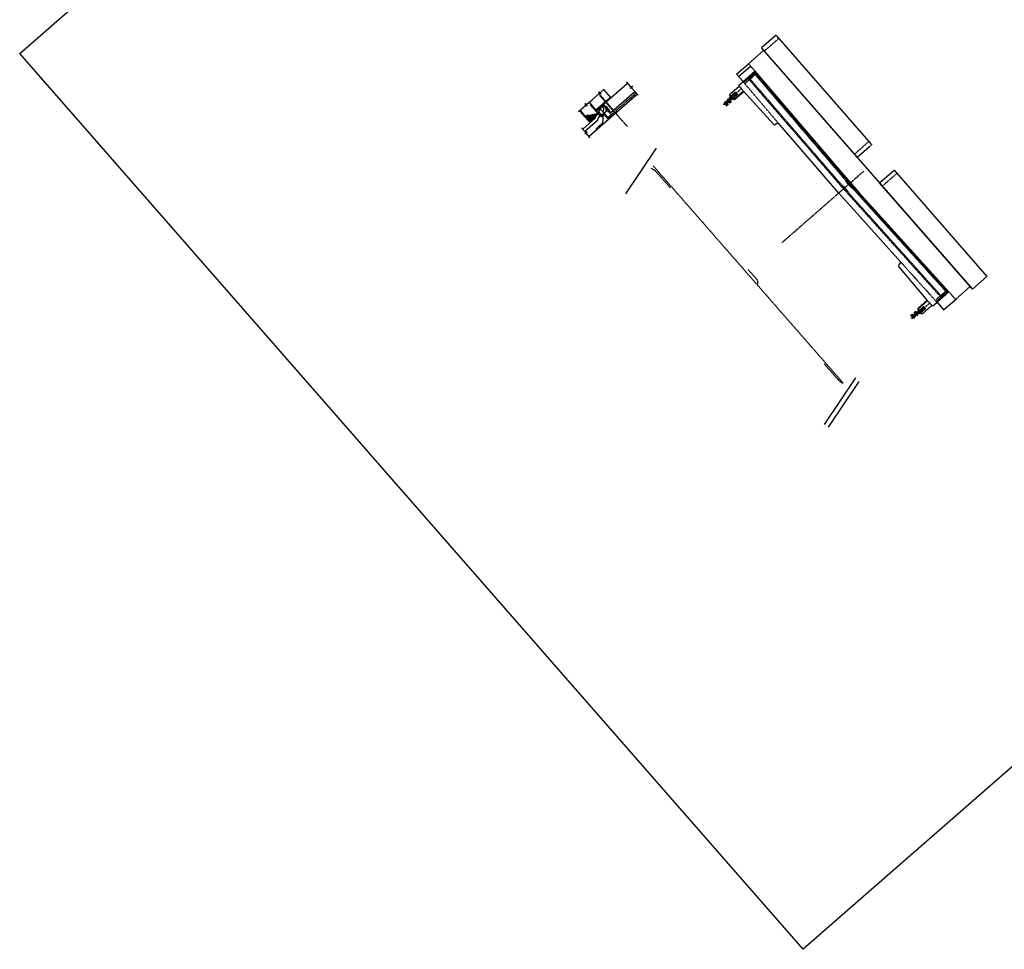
# Model space of a CAD drawing. Header units: inches. Extents: x 26088840 to 26092093, y 7483431 to 7486485.
# Tile 1 of 3: x 26088840 to 26090685, y 7483431 to 7485173. Entities that reach past the tile are written whole.
import ezdxf

# ---------------------------------------------------------------- set-up
doc = ezdxf.new("R2010")
doc.units = ezdxf.units.IN
doc.header["$MEASUREMENT"] = 0
for name, pattern in [('bcenterline', [0.5, 0.375, -0.03125, 0.0625, -0.03125]), ('bconstruction', [0.46875, 0.25, -0.03125, 0.0625, -0.03125, 0.0625, -0.03125]), ('bhiddenpr', [0.1875, 0.125, -0.0625]), ('brebarpr', [1.5625, 1.5, -0.0625]), ('DGN Style 3', [25.340844, 18.100603, -7.240241]), ('DGN Style 7', [0.034211, 0.015395, -0.006842, 0.005132, -0.006842])]:
    doc.linetypes.add(name, pattern=pattern)
for name, color, linetype in [('BR_P_Beam_Centerline', 2, 'bcenterline'), ('BR_P_Beam_Hidden', 7, 'bhiddenpr'), ('BR_P_Beam_Object', 7, 'Continuous'), ('BR_P_Brg_Pad_Object', 4, 'Continuous'), ('BR_P_Gen_Approach_Slab', 30, 'Continuous'), ('BR_P_Gen_Centerline', 7, 'bcenterline'), ('BR_P_Gen_Hatch', 253, 'Continuous'), ('BR_P_Gen_Joint_Filler', 2, 'Continuous'), ('BR_P_Gen_Porous_Backfill', 3, 'Continuous'), ('BR_P_Gen_Text', 7, 'Continuous'), ('BR_P_Rail_Centerline', 2, 'bcenterline'), ('BR_P_Rail_Hidden', 230, 'bhiddenpr'), ('BR_P_Rail_Object', 230, 'Continuous'), ('BR_P_Rail_Stl_Det_Hidden', 1, 'bhiddenpr'), ('BR_P_Slab_Const_Joint', 5, 'bconstruction'), ('BR_P_Slab_Hidden', 3, 'bhiddenpr'), ('BR_P_Slab_Object', 3, 'Continuous'), ('BR_P_Slab_Reinforcing', 30, 'brebarpr'), ('BR_P_Sub_Const_Joint', 5, 'bconstruction'), ('BR_P_Sub_Deep_Hidden', 4, 'bhiddenpr'), ('BR_P_Sub_Foot_Hidden', 7, 'bhiddenpr'), ('BR_P_Sub_Foot_Object', 7, 'Continuous'), ('BR_P_Sub_Hidden', 1, 'bhiddenpr'), ('BR_P_Sub_Object', 1, 'Continuous'), ('XS_P_Subgrade', 4, 'Continuous')]:
    doc.layers.add(name, color=color, linetype=linetype)
pattern_1 = [(176.15272, (26090452.4192, 7484430.9249), (-0.0838716, -1.247183), []), (266.15272, (26090452.4192, 7484430.9249), (1.247183, -0.0838716), [])]

msp = doc.modelspace()

# ---------------------------------------------------------------- hatches: boundary and pattern name
at = {"layer": 'BR_P_Gen_Hatch'}
h = msp.add_hatch(dxfattribs=at)
h.set_pattern_fill('AR-B816', color=256, scale=0.5, angle=131.1527)
h.set_pattern_definition([(131.1527, (26090864.1945, 7484802.186), (-3.011833, -2.632273), []), (221.1527, (26090864.1945, 7484802.186), (-0.37956, -5.644106), [4, -4])])
h.paths.add_polyline_path([(26090178.3, 7485023.5), (26090178.6, 7485023.1), (26090179.7, 7485023), (26090197.2, 7485038.3), (26090196.3, 7485039.3)])
h = msp.add_hatch(dxfattribs=at)
h.set_pattern_fill('AR-B816', color=256, scale=0.5, angle=131.1527)
h.set_pattern_definition([(131.1527, (26090877.529, 7484788.916), (-3.011833, -2.632273), []), (221.1527, (26090877.529, 7484788.916), (-0.37956, -5.644106), [4, -4])])
h.paths.add_polyline_path([(26090540.5, 7484647.5), (26090541.3, 7484646.5), (26090523.3, 7484630.7), (26090522.9, 7484631.1), (26090523, 7484632.1)])
at = {"layer": 'BR_P_Gen_Joint_Filler'}
h = msp.add_hatch(dxfattribs=at)
h.set_pattern_fill('ANSI31', color=256, scale=10)
h.set_pattern_definition([(176.15272, (26090452.4192, 7484430.9249), (-0.0838716, -1.247183), [])])
h.paths.add_polyline_path([(26090557.8, 7484645), (26090559.2, 7484643.5), (26090581.3, 7484662.9), (26090579.9, 7484664.4)])
h.paths.add_polyline_path([(26090195.6, 7485057.2), (26090196.9, 7485055.6), (26090219.2, 7485075.1), (26090217.9, 7485076.7), (26090217.9, 7485076.7)])
h = msp.add_hatch(dxfattribs=at)
h.set_pattern_fill('ANSI37', color=256, scale=10)
h.set_pattern_definition(pattern_1)
h.paths.add_polyline_path([(26090395.4, 7484866.1), (26090411.8, 7484847.4), (26090578.6, 7484663.2), (26090579.9, 7484664.4), (26090413.1, 7484848.6), (26090396.7, 7484867.3)])
h.paths.add_polyline_path([(26090379, 7484884.8), (26090395.4, 7484866.1), (26090396.7, 7484867.3), (26090380.3, 7484885.9), (26090219.2, 7485075.1), (26090217.9, 7485073.9)])
h = msp.add_hatch(dxfattribs=at)
h.set_pattern_fill('ANSI37', color=256, scale=10)
h.set_pattern_definition(pattern_1)
h.paths.add_polyline_path([(26089940.2, 7485021.6), (26089940.9, 7485020.8), (26089947.6, 7485026.7), (26089947, 7485027.5)])
h.paths.add_polyline_path([(26089919.9, 7485003.8), (26089920.5, 7485003), (26089936.3, 7485016.9), (26089935.7, 7485017.6)])
at = {"layer": 'BR_P_Gen_Text', "transparency": 33554534}
h = msp.add_hatch(dxfattribs=at)
h.set_pattern_fill('GRAVEL', color=256, scale=5, angle=221.1527)
h.set_pattern_definition([(89.1655, (26089744.0669, 7485406.77904), (0.50525564, 60.20585284), [0.67268, -66.59544]), (46.12246, (26089744.0767, 7485407.45165), (-41.8871526, -43.24888955), [1.15434, -114.279624]), (353.66316, (26089744.8768, 7485408.28372), (-73.84166862, 8.50928764), [0.81394, -80.580163]), (128.426406, (26089745.52248, 7485410.50816), (62.04203944, -78.58616508), [1.05119, -104.06779]), (153.98637, (26089744.86916, 7485411.33167), (58.30805426, -28.72578647), [1.030775, -102.046866]), (218.426406, (26089743.9428, 7485411.78375), (78.58616508, 62.04203944), [1.05119, -104.06779]), (258.846957, (26089743.1193, 7485411.13042), (16.038869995, 80.42235168), [1.390145, -137.624243]), (293.408045, (26089742.8504, 7485409.76653), (46.03397544, -105.85779662), [1.31244, -129.931607]), (342.58228, (26089743.3718, 7485408.5621), (72.89276932, -22.61955306), [1.05475, -104.420366]), (36.38908, (26089744.3782, 7485408.2464), (-44.7030445, -32.42896566), [1.20416, -59.003813]), (83.550155, (26089745.34755, 7485408.96077), (8.983737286, 80.896801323), [1.55724, -154.166875]), (359.96679, (26089741.76243, 7485407.28837), (46.09558743, 0.44364365), [0.531505, -52.619224]), (32.62195, (26089742.29394, 7485407.28806), (-55.52296837, -35.24485755), [1.011185, -100.107557]), (86.1527, (26089743.1456, 7485407.8332), (-3.290342, 3.76479), [0.707105, -6.363963]), (64.3513, (26089743.804, 7485407.6117), (-12.2432728, -23.98129), [0.38079, -37.698076]), (152.95413, (26089743.9688, 7485407.955), (13.6358158, -8.004032), [0.538515, -26.38731]), (252.11647, (26089743.4892, 7485408.1999), (-4.7136905, -17.400607), [0.874645, -28.280114]), (22.71777, (26089743.2206, 7485407.3675), (-10.819924, -2.815892), [0.632455, -15.178933]), (237.54226, (26089746.1524, 7485409.8634), (-27.77688718, -44.19778884), [0.886, -87.714226]), (291.49889, (26089745.6769, 7485409.1158), (-21.13459213, 54.57406907), [0.743305, -73.58704]), (154.3513, (26089743.87866, 7485406.6145), (23.98129, -12.2432728), [0.761575, -37.31729]), (204.763176, (26089743.19213, 7485406.94417), (47.51893637, 21.60904178), [0.886, -87.714226]), (200.59667, (26089744.1124, 7485412.19757), (25.40463895, 8.9221253), [0.8544, -41.86562]), (155.92786, (26089743.3126, 7485411.897), (55.01771273, -24.9609953), [0.71589, -70.873215]), (287.95413, (26089740.5507, 7485410.3464), (8.9221253, -25.40463895), [0.761575, -37.31729]), (238.50674, (26089740.78544, 7485409.62192), (35.78091918, 57.83360461), [0.838155, -82.97712]), (290.59667, (26089742.3954, 7485411.9587), (-8.9221253, 25.40463895), [0.4272, -42.29282]), (322.46265, (26089740.7766, 7485410.5438), (16.9261573, -11.7688232), [0.25495, -25.24015]), (27.11647, (26089740.9787, 7485410.3885), (-14.584715, -6.1062334), [1.030775, -19.584753]), (47.16172, (26089741.8962, 7485410.85832), (-34.35757024, -36.66820649), [0.95525, -94.569616]), (164.8428, (26089743.193, 7485408.5387), (10.3454742, -4.239241), [0.72111, -17.306646]), (214.309943, (26089742.49703, 7485408.72724), (-70.58213308, -48.40622367), [1.25897, -124.637813]), (282.09811, (26089741.4571, 7485408.0176), (-7.973226, 39.51490437), [0.51478, -50.96337]), (311.1527, (26089741.565, 7485407.5143), (7.05513, -0.47445), [0.3, -4.7]), (341.40915, (26089742.0702, 7485410.8112), (-38.09155543, 13.19217212), [0.69462, -68.7676]), (269.1655, (26089742.7286, 7485410.58974), (-0.50525564, -60.20585284), [1.34536, -65.92276]), (221.1527, (26089742.709, 7485409.2445), (-0.47445, -7.055133), [1.3, -3.7]), (186.45756, (26089741.73015, 7485408.38903), (-60.6803025, -6.54987707), [0.79057, -78.26637]), (115.20732, (26089740.9446, 7485408.3001), (-9.3965749, 18.3495062), [0.72801, -35.67254]), (68.79869, (26089740.63454, 7485408.9588), (38.62761706, 100.16440086), [1.185325, -117.34737]), (36.578795, (26089741.0632, 7485410.0639), (52.23262684, 39.00964873), [1.253995, -124.145367])])
h.paths.add_polyline_path([(26089908.5, 7484982.6), (26089916.9, 7484989.9), (26089919, 7484995.1), (26089921.3, 7484997.1), (26089899.6, 7484992.8)])
at = {"layer": 'BR_P_Slab_Reinforcing'}
h = msp.add_hatch(color=256, dxfattribs=at)
h.dxf.hatch_style = 1
h.paths.add_polyline_path([(26089991.5, 7485031.6, 1), (26089990.8, 7485031.6, 1)])
h = msp.add_hatch(color=256, dxfattribs=at)
h.dxf.hatch_style = 1
h.paths.add_polyline_path([(26089971.2, 7485013.9, 1), (26089970.4, 7485013.9, 1)])
h = msp.add_hatch(color=256, dxfattribs=at)
h.dxf.hatch_style = 1
h.paths.add_polyline_path([(26089978, 7485019.8, 1), (26089977.2, 7485019.8, 1)])
h = msp.add_hatch(color=256, dxfattribs=at)
h.dxf.hatch_style = 1
h.paths.add_polyline_path([(26089984.7, 7485025.7, 1), (26089984, 7485025.7, 1)])
h = msp.add_hatch(color=256, dxfattribs=at)
h.dxf.hatch_style = 1
h.paths.add_polyline_path([(26089925, 7485003.1, -1), (26089924.9, 7485002.4, -1)])
h = msp.add_hatch(color=256, dxfattribs=at)
h.dxf.hatch_style = 1
h.paths.add_polyline_path([(26089931.6, 7484995.6, 1), (26089930.9, 7484995.6, 1)])
h = msp.add_hatch(color=256, dxfattribs=at)
h.dxf.hatch_style = 1
h.paths.add_polyline_path([(26089934.2, 7485010.4, 1), (26089933.4, 7485010.4, 1)])
h = msp.add_hatch(color=256, dxfattribs=at)
h.dxf.hatch_style = 1
h.paths.add_polyline_path([(26089940.4, 7485003.3, 1), (26089939.7, 7485003.3, 1)])
h = msp.add_hatch(color=256, dxfattribs=at)
h.dxf.hatch_style = 1
h.paths.add_polyline_path([(26089950.9, 7484996.1, 1), (26089950.1, 7484996.1, 1)])
h = msp.add_hatch(color=256, dxfattribs=at)
h.dxf.hatch_style = 1
h.paths.add_polyline_path([(26089957.6, 7485002, 1), (26089956.9, 7485002, 1)])
h = msp.add_hatch(color=256, dxfattribs=at)
h.dxf.hatch_style = 1
h.paths.add_polyline_path([(26089964.4, 7485008, 1), (26089963.7, 7485008, 1)])
h = msp.add_hatch(color=256, dxfattribs=at)
h.dxf.hatch_style = 1
h.paths.add_polyline_path([(26089944.1, 7484990.2, 1), (26089943.3, 7484990.2, 1)])

# ---------------------------------------------------------------- linework, layer by layer
at = {"layer": 'BR_P_Beam_Centerline'}
msp.add_line((26089978.8, 7484972.9), (26089926, 7485033.2), dxfattribs=at)
at = {"layer": 'BR_P_Beam_Hidden'}
msp.add_lwpolyline([(26089937.5, 7485010.9), (26089939, 7485010.8), (26089944.5, 7485004.4), (26089944.5, 7485003)], dxfattribs=at)
at = {"layer": 'BR_P_Beam_Object'}
for p, q in [((26089934.1, 7485014.9), (26089979.3, 7485054.4)), ((26089947.9, 7484999.1), (26089993.1, 7485038.6))]:
    msp.add_line(p, q, dxfattribs=at)
at = {"layer": 'BR_P_Brg_Pad_Object'}
for p, q in [((26089940.2, 7485021.6), (26089935.7, 7485017.6)), ((26089935.7, 7485017.6), (26089936.3, 7485016.9)), ((26089936.3, 7485016.9), (26089940.9, 7485020.8)), ((26089940.2, 7485021.6), (26089940.9, 7485020.8))]:
    msp.add_line(p, q, dxfattribs=at)
at = {"layer": 'BR_P_Gen_Approach_Slab'}
for p, q in [((26089935.4, 7484995.1), (26089930.9, 7484991.1)), ((26089943.3, 7484986.1), (26089935.4, 7484995.1)), ((26089922.6, 7484983.9), (26089899.3, 7484963.5)), ((26089943.3, 7484986.1), (26089907.2, 7484954.5)), ((26089922.6, 7484983.9), (26089924.8, 7484989.1)), ((26089929.3, 7484993), (26089924.8, 7484989.1)), ((26089930.9, 7484991.1), (26089929.3, 7484993))]:
    msp.add_line(p, q, dxfattribs=at)
at = {"layer": 'BR_P_Gen_Centerline'}
msp.add_line((26090422, 7484889.4), (26090268.2, 7484754.9), dxfattribs=at)
at = {"layer": 'BR_P_Gen_Joint_Filler'}
for points in [[(26090196.9, 7485055.6), (26090195.6, 7485057.2), (26090217.9, 7485076.7), (26090219.2, 7485075.1)], [(26089920.5, 7485003), (26089919.9, 7485003.8), (26089935.7, 7485017.6), (26089936.3, 7485016.9)], [(26089947, 7485027.5), (26089947.6, 7485026.7), (26089940.9, 7485020.8), (26089940.2, 7485021.6)], [(26090557.8, 7484645), (26090559.2, 7484643.5), (26090581.3, 7484662.9), (26090580, 7484664.4)]]:
    msp.add_lwpolyline(points, close=True, dxfattribs=at)
at = {"layer": 'BR_P_Gen_Porous_Backfill'}
for p, q in [((26089889.1, 7485002.5), (26089908.9, 7484979.9)), ((26089890.2, 7485003.5), (26089909.1, 7484982)), ((26089917.4, 7484989.3), (26089919.6, 7484994.5)), ((26089922.7, 7484997.3), (26089919.6, 7484994.5)), ((26089922.7, 7484997.3), (26089923.7, 7484996.1)), ((26089917.4, 7484989.3), (26089909.1, 7484982))]:
    msp.add_line(p, q, dxfattribs=at)
at = {"layer": 'BR_P_Gen_Text', "color": 97}
for p, q in [((26089985.5, 7485047.2), (26089977.1, 7485056.9)), ((26089988.8, 7485048.1), (26089984.2, 7485044.1)), ((26089987.5, 7485045), (26089984.2, 7485044.1)), ((26089988.8, 7485048.1), (26089985.5, 7485047.2)), ((26089999.2, 7485031.5), (26089987.5, 7485045)), ((26089900.3, 7484962.4), (26089893.1, 7484970.5)), ((26089903.5, 7484963.2), (26089899, 7484959.3)), ((26089902.3, 7484960.1), (26089899, 7484959.3)), ((26089903.5, 7484963.2), (26089900.3, 7484962.4)), ((26089909.4, 7484951.9), (26089902.3, 7484960.1))]:
    msp.add_line(p, q, dxfattribs=at)
at = {"layer": 'BR_P_Gen_Text'}
for p, q in [((26090033, 7484932.6), (26089975.5, 7484846.8)), ((26090406.4, 7484501.8), (26090347.5, 7484414.1)), ((26090412.5, 7484494.8), (26090355, 7484409.1))]:
    msp.add_line(p, q, dxfattribs=at)
msp.add_lwpolyline([(26090308.2, 7483430.6), (26088840.4, 7485110), (26090240.8, 7486333.9), (26091708.6, 7484654.5)], close=True, dxfattribs=at)
at = {"layer": 'BR_P_Gen_Text', "color": 97}
for points in [[(26089912.6, 7485023), (26089926, 7485034.8), (26089925.2, 7485038), (26089929.1, 7485033.5), (26089928.3, 7485036.8), (26089935.4, 7485043.1)], [(26089887.2, 7485000.9), (26089900.6, 7485012.6), (26089899.8, 7485015.9), (26089903.7, 7485011.3), (26089902.9, 7485014.6), (26089912.6, 7485023)]]:
    msp.add_lwpolyline(points, dxfattribs=at)
at = {"layer": 'BR_P_Rail_Centerline', "linetype": 'DGN Style 7'}
for p, q in [((26090193.4, 7485044.6), (26090158.5, 7485014.1)), ((26090181.8, 7485037.4), (26090169.8, 7485026.9)), ((26090184.7, 7485034), (26090172.7, 7485023.5)), ((26090159.1, 7485013.3), (26090174.4, 7485026.6)), ((26090510.7, 7484613), (26090526, 7484626.3)), ((26090546.3, 7484642.8), (26090511.4, 7484612.3)), ((26090534.7, 7484635.6), (26090522.7, 7484625.1)), ((26090537.6, 7484632.2), (26090525.6, 7484621.7))]:
    msp.add_line(p, q, dxfattribs=at)
at = {"layer": 'BR_P_Rail_Hidden', "color": 1, "linetype": 'DGN Style 3', "lineweight": 13}
for p, q in [((26090173.2, 7485028), (26090160.2, 7485016.6)), ((26090162.6, 7485013.9), (26090175.6, 7485025.3)), ((26090165.7, 7485012.7), (26090166.4, 7485013.3)), ((26090165.8, 7485012.5), (26090165.7, 7485012.7)), ((26090166.4, 7485013.3), (26090166.5, 7485013.1)), ((26090175.7, 7485025.1), (26090175.1, 7485024.6)), ((26090511.8, 7484616.3), (26090524.8, 7484627.7)), ((26090524.7, 7484627.8), (26090524, 7484627.3)), ((26090510.8, 7484619.8), (26090511, 7484619.6)), ((26090511, 7484619.6), (26090511.7, 7484620.2)), ((26090511.7, 7484620.2), (26090511.5, 7484620.4)), ((26090527.2, 7484625), (26090514.2, 7484613.6))]:
    msp.add_line(p, q, dxfattribs=at)
at = {"layer": 'BR_P_Rail_Hidden', "color": 1, "linetype": 'DGN Style 3'}
for p, q in [((26090161.4, 7485017.9), (26090160.9, 7485018.4)), ((26090161.8, 7485018.3), (26090161.4, 7485018.8)), ((26090167.4, 7485023.2), (26090166.9, 7485023.7)), ((26090167.8, 7485023.6), (26090167.4, 7485024.1)), ((26090515.6, 7484614.6), (26090516, 7484614.1)), ((26090516, 7484615), (26090516.5, 7484614.5)), ((26090521.6, 7484619.9), (26090522, 7484619.3)), ((26090522.1, 7484620.3), (26090522.5, 7484619.7))]:
    msp.add_line(p, q, dxfattribs=at)
at = {"layer": 'BR_P_Rail_Hidden', "color": 1, "lineweight": 13}
for p, q in [((26090171.7, 7485018), (26090172.4, 7485018.6)), ((26090171.9, 7485017.8), (26090171.7, 7485018)), ((26090172.4, 7485018.6), (26090172.6, 7485018.4)), ((26090517, 7484624.9), (26090517.7, 7484625.5)), ((26090517.7, 7484625.5), (26090517.6, 7484625.6)), ((26090516.9, 7484625), (26090517, 7484624.9))]:
    msp.add_line(p, q, dxfattribs=at)
at = {"layer": 'BR_P_Rail_Hidden', "color": 1, "linetype": 'DGN Style 3', "lineweight": 13, "flags": 128}
for points in [[(26090166, 7485012.7), (26090165.9, 7485012.8), (26090166.3, 7485013.1), (26090166.3, 7485013)], [(26090511.1, 7484619.9), (26090511.1, 7484619.8), (26090511.5, 7484620.1), (26090511.4, 7484620.2)]]:
    msp.add_lwpolyline(points, close=True, dxfattribs=at)
at = {"layer": 'BR_P_Rail_Hidden', "color": 1, "lineweight": 13, "flags": 128}
for points in [[(26090172, 7485018), (26090171.9, 7485018.1), (26090172.3, 7485018.4), (26090172.4, 7485018.3)], [(26090517.1, 7484625.1), (26090517.2, 7484625.1), (26090517.5, 7484625.4), (26090517.4, 7484625.4)]]:
    msp.add_lwpolyline(points, close=True, dxfattribs=at)
at = {"layer": 'BR_P_Rail_Object', "color": 241, "lineweight": 13}
for p, q in [((26090170.8, 7485031.8), (26090170.3, 7485031.3)), ((26090170.3, 7485031.3), (26090177.2, 7485023.4)), ((26090177.2, 7485023.4), (26090177.8, 7485023.9)), ((26090523.2, 7484629.5), (26090523.7, 7484630)), ((26090530.1, 7484621.6), (26090523.2, 7484629.5)), ((26090530.7, 7484622.1), (26090530.1, 7484621.6))]:
    msp.add_line(p, q, dxfattribs=at)
at = {"layer": 'BR_P_Rail_Object'}
for p, q in [((26090170.9, 7485032.9), (26090170.8, 7485031.8)), ((26090178.6, 7485023), (26090170.8, 7485031.8)), ((26090188.4, 7485048.2), (26090170.9, 7485032.9)), ((26090196.3, 7485039.2), (26090178.2, 7485023.4)), ((26090197.2, 7485038.2), (26090179.6, 7485022.9)), ((26090179.6, 7485022.9), (26090178.6, 7485023)), ((26090540.5, 7484647.3), (26090523, 7484632)), ((26090541.3, 7484646.4), (26090523.2, 7484630.6)), ((26090523, 7484632), (26090522.9, 7484631)), ((26090522.9, 7484631), (26090530.7, 7484622.1)), ((26090549.2, 7484637.4), (26090531.7, 7484622.1)), ((26090531.7, 7484622.1), (26090530.7, 7484622.1))]:
    msp.add_line(p, q, dxfattribs=at)
at = {"layer": 'BR_P_Rail_Object', "color": 5, "lineweight": 0}
for p, q in [((26090173.1, 7485028.1), (26090160.1, 7485016.8)), ((26090160.1, 7485016.8), (26090162.7, 7485013.8)), ((26090162.7, 7485013.8), (26090163.1, 7485014.1)), ((26090165.3, 7485016.1), (26090169.1, 7485019.4)), ((26090171.4, 7485021.3), (26090175.1, 7485024.6)), ((26090520.3, 7484624.1), (26090524, 7484627.3)), ((26090511.7, 7484616.5), (26090512, 7484616.8)), ((26090514.3, 7484613.5), (26090511.7, 7484616.5)), ((26090527.3, 7484624.8), (26090514.3, 7484613.5)), ((26090514.3, 7484618.8), (26090518.1, 7484622.1))]:
    msp.add_line(p, q, dxfattribs=at)
at = {"layer": 'BR_P_Rail_Object', "color": 4, "linetype": 'Continuous', "lineweight": 13}
for p, q in [((26090160.5, 7485018.8), (26090161, 7485019.2)), ((26090160.9, 7485018.4), (26090160.5, 7485018.8)), ((26090160.7, 7485018.8), (26090161, 7485019.1)), ((26090160.7, 7485018.3), (26090161.5, 7485019)), ((26090161, 7485017.6), (26090160.7, 7485018.1)), ((26090160.8, 7485018.7), (26090161.1, 7485019)), ((26090160.8, 7485018.6), (26090161.2, 7485018.9)), ((26090160.9, 7485018.4), (26090161.3, 7485018.8)), ((26090161.3, 7485017.9), (26090160.9, 7485018.3)), ((26090161, 7485019.2), (26090161.4, 7485018.8)), ((26090161, 7485018.5), (26090161.2, 7485018.8)), ((26090165.8, 7485012.8), (26090161.4, 7485017.9)), ((26090161.9, 7485018.3), (26090161.5, 7485018.8)), ((26090161.8, 7485019), (26090162.1, 7485018.6)), ((26090161.8, 7485018.3), (26090166.3, 7485013.2)), ((26090166.6, 7485024.1), (26090167, 7485024.5)), ((26090166.9, 7485023.7), (26090166.6, 7485024.1)), ((26090166.7, 7485024.1), (26090167.1, 7485024.4)), ((26090167.1, 7485022.9), (26090166.7, 7485023.3)), ((26090166.8, 7485023.5), (26090167.6, 7485024.2)), ((26090166.8, 7485023.9), (26090167.2, 7485024.2)), ((26090166.8, 7485024), (26090167.1, 7485024.2)), ((26090167, 7485024.5), (26090167.4, 7485024.1)), ((26090167, 7485023.7), (26090167.4, 7485024.1)), ((26090167, 7485023.8), (26090167.3, 7485024.1)), ((26090167.3, 7485023.1), (26090167, 7485023.6)), ((26090171.8, 7485018.1), (26090167.4, 7485023.2)), ((26090167.9, 7485023.6), (26090167.5, 7485024)), ((26090167.8, 7485024.3), (26090168.2, 7485023.8)), ((26090167.8, 7485023.6), (26090172.3, 7485018.5)), ((26090522.1, 7484620.3), (26090517.6, 7484625.4)), ((26090511.1, 7484619.7), (26090515.6, 7484614.6)), ((26090516, 7484615), (26090511.6, 7484620.1)), ((26090515.3, 7484614.3), (26090515.6, 7484613.9)), ((26090515.5, 7484614.6), (26090515.9, 7484614.1)), ((26090515.8, 7484613.9), (26090516.7, 7484614.6)), ((26090516, 7484614.1), (26090516.4, 7484613.6)), ((26090516.1, 7484615), (26090516.4, 7484614.6)), ((26090516.1, 7484614.1), (26090516.5, 7484614.5)), ((26090516.2, 7484614.1), (26090516.4, 7484614.4)), ((26090516.2, 7484614), (26090516.6, 7484614.3)), ((26090516.7, 7484614.8), (26090516.3, 7484615.3)), ((26090516.3, 7484613.9), (26090516.6, 7484614.2)), ((26090516.4, 7484613.6), (26090516.9, 7484614.1)), ((26090516.4, 7484613.8), (26090516.7, 7484614.1)), ((26090516.9, 7484614.1), (26090516.5, 7484614.5)), ((26090517.2, 7484624.9), (26090521.6, 7484619.9)), ((26090521.3, 7484619.6), (26090521.7, 7484619.2)), ((26090521.6, 7484619.8), (26090521.9, 7484619.4)), ((26090521.9, 7484619.2), (26090522.7, 7484619.9)), ((26090522, 7484619.3), (26090522.4, 7484618.9)), ((26090522.1, 7484620.3), (26090522.5, 7484619.9)), ((26090522.1, 7484619.4), (26090522.5, 7484619.7)), ((26090522.2, 7484619.2), (26090522.6, 7484619.6)), ((26090522.2, 7484619.4), (26090522.5, 7484619.6)), ((26090522.3, 7484619.2), (26090522.6, 7484619.4)), ((26090522.7, 7484620.1), (26090522.4, 7484620.5)), ((26090522.4, 7484619), (26090522.8, 7484619.4)), ((26090522.4, 7484618.9), (26090522.9, 7484619.3)), ((26090522.9, 7484619.3), (26090522.5, 7484619.7))]:
    msp.add_line(p, q, dxfattribs=at)
at = {"layer": 'BR_P_Rail_Object', "color": 151, "lineweight": 13}
for p, q in [((26090171.3, 7485028.8), (26090170.3, 7485027.9)), ((26090170.8, 7485027.3), (26090170.3, 7485027.9)), ((26090170.9, 7485027.4), (26090170.4, 7485027.9)), ((26090171, 7485027.6), (26090170.6, 7485028.1)), ((26090170.9, 7485027.6), (26090170.6, 7485028)), ((26090171.2, 7485027.8), (26090170.8, 7485028.2)), ((26090171.9, 7485028.2), (26090170.8, 7485027.3)), ((26090171.1, 7485027.7), (26090170.8, 7485028.1)), ((26090171.4, 7485027.9), (26090171, 7485028.4)), ((26090171.3, 7485027.9), (26090171, 7485028.3)), ((26090171.5, 7485028.1), (26090171.1, 7485028.4)), ((26090171.2, 7485029.3), (26090171.7, 7485029.7)), ((26090171.2, 7485029), (26090172, 7485028)), ((26090171.6, 7485028.1), (26090171.2, 7485028.6)), ((26090171.7, 7485028.2), (26090171.3, 7485028.6)), ((26090171.5, 7485028.9), (26090172, 7485029.4)), ((26090172, 7485028.3), (26090172.5, 7485028.8)), ((26090172.8, 7485028.5), (26090172.3, 7485028)), ((26090174.3, 7485025.5), (26090173.2, 7485024.5)), ((26090173.8, 7485023.9), (26090173.2, 7485024.5)), ((26090173.8, 7485024.1), (26090173.4, 7485024.5)), ((26090173.9, 7485024.2), (26090173.5, 7485024.6)), ((26090174, 7485024.2), (26090173.6, 7485024.7)), ((26090174.1, 7485024.4), (26090173.7, 7485024.7)), ((26090174.2, 7485024.4), (26090173.8, 7485024.9)), ((26090174.9, 7485024.8), (26090173.8, 7485023.9)), ((26090174.2, 7485024.5), (26090173.9, 7485024.9)), ((26090174.4, 7485024.6), (26090174, 7485025)), ((26090174.1, 7485025.9), (26090174.7, 7485026.3)), ((26090174.4, 7485024.7), (26090174.1, 7485025.1)), ((26090174.2, 7485025.6), (26090175, 7485024.7)), ((26090174.6, 7485024.7), (26090174.2, 7485025.2)), ((26090174.6, 7485024.8), (26090174.3, 7485025.2)), ((26090174.4, 7485025.6), (26090174.9, 7485026)), ((26090175, 7485024.9), (26090175.5, 7485025.4)), ((26090175.8, 7485025.1), (26090175.2, 7485024.6)), ((26090524.2, 7484627), (26090523.2, 7484626.1)), ((26090523.2, 7484626.1), (26090523.7, 7484625.5)), ((26090523.3, 7484626.1), (26090523.8, 7484625.6)), ((26090523.5, 7484626.3), (26090523.9, 7484625.8)), ((26090523.5, 7484626.2), (26090523.8, 7484625.8)), ((26090524.8, 7484626.4), (26090523.7, 7484625.5)), ((26090523.7, 7484626.4), (26090524.1, 7484626)), ((26090523.7, 7484626.3), (26090524, 7484625.9)), ((26090523.9, 7484626.6), (26090524.3, 7484626.1)), ((26090523.9, 7484626.5), (26090524.2, 7484626.1)), ((26090524, 7484626.6), (26090524.4, 7484626.3)), ((26090524.6, 7484627.9), (26090524.1, 7484627.5)), ((26090524.9, 7484626.2), (26090524.1, 7484627.2)), ((26090524.1, 7484626.8), (26090524.5, 7484626.3)), ((26090524.2, 7484626.8), (26090524.6, 7484626.4)), ((26090524.4, 7484627.1), (26090524.9, 7484627.6)), ((26090524.9, 7484626.5), (26090525.4, 7484627)), ((26090525.2, 7484626.2), (26090525.7, 7484626.7)), ((26090527.2, 7484623.7), (26090526.1, 7484622.7)), ((26090526.1, 7484622.7), (26090526.7, 7484622.1)), ((26090526.3, 7484622.7), (26090526.7, 7484622.3)), ((26090526.4, 7484622.8), (26090526.8, 7484622.4)), ((26090526.5, 7484622.9), (26090526.9, 7484622.4)), ((26090526.6, 7484622.9), (26090527, 7484622.6)), ((26090526.7, 7484623.1), (26090527.1, 7484622.6)), ((26090527.8, 7484623), (26090526.7, 7484622.1)), ((26090526.8, 7484623.1), (26090527.2, 7484622.7)), ((26090526.9, 7484623.2), (26090527.3, 7484622.8)), ((26090527, 7484623.3), (26090527.3, 7484622.9)), ((26090527.6, 7484624.5), (26090527.1, 7484624.1)), ((26090527.9, 7484622.9), (26090527.1, 7484623.8)), ((26090527.1, 7484623.4), (26090527.5, 7484622.9)), ((26090527.2, 7484623.4), (26090527.5, 7484623)), ((26090527.3, 7484623.8), (26090527.8, 7484624.2)), ((26090527.9, 7484623.1), (26090528.4, 7484623.6)), ((26090528.1, 7484622.8), (26090528.7, 7484623.3))]:
    msp.add_line(p, q, dxfattribs=at)
at = {"layer": 'BR_P_Rail_Object', "color": 2, "lineweight": 0, "flags": 128}
for points in [[(26090165.1, 7485011.8), (26090167.3, 7485013.8, 0.414214), (26090167.4, 7485014.5), (26090166.1, 7485016, 0.414214), (26090165.3, 7485016.1), (26090163.1, 7485014.1, 0.414214), (26090163, 7485013.4), (26090164.4, 7485011.9, 0.414214)], [(26090164.9, 7485012), (26090167.2, 7485014, 0.414214), (26090167.2, 7485014.4), (26090165.9, 7485015.9, 0.414214), (26090165.5, 7485015.9), (26090163.3, 7485013.9, 0.414214), (26090163.2, 7485013.6), (26090164.5, 7485012.1, 0.414214)], [(26090171.1, 7485017.1), (26090173.4, 7485019.1, 0.414214), (26090173.4, 7485019.8), (26090172.1, 7485021.3, 0.414214), (26090171.4, 7485021.3), (26090169.1, 7485019.4, 0.414214), (26090169.1, 7485018.7), (26090170.4, 7485017.2, 0.414214)], [(26090170.9, 7485017.3), (26090173.2, 7485019.3, 0.414214), (26090173.2, 7485019.6), (26090171.9, 7485021.1, 0.414214), (26090171.5, 7485021.2), (26090169.3, 7485019.2, 0.414214), (26090169.3, 7485018.8), (26090170.6, 7485017.3, 0.414214)], [(26090516.1, 7484624.3), (26090518.4, 7484626.3, -0.414214), (26090519.1, 7484626.3), (26090520.4, 7484624.8, -0.414214), (26090520.3, 7484624.1), (26090518.1, 7484622.1, -0.414214), (26090517.4, 7484622.1), (26090516, 7484623.6, -0.414214)], [(26090516.3, 7484624.2), (26090518.5, 7484626.1, -0.414214), (26090518.9, 7484626.1), (26090520.2, 7484624.6, -0.414214), (26090520.2, 7484624.3), (26090517.9, 7484622.3, -0.414214), (26090517.6, 7484622.3), (26090516.2, 7484623.8, -0.414214)], [(26090510.1, 7484619.1), (26090512.3, 7484621.1, -0.414214), (26090513, 7484621), (26090514.3, 7484619.5, -0.414214), (26090514.3, 7484618.8), (26090512, 7484616.8, -0.414214), (26090511.3, 7484616.9), (26090510, 7484618.4, -0.414214)], [(26090510.2, 7484618.9), (26090512.5, 7484620.9, -0.414214), (26090512.8, 7484620.8), (26090514.2, 7484619.3, -0.414214), (26090514.1, 7484619), (26090511.9, 7484617, -0.414214), (26090511.5, 7484617), (26090510.2, 7484618.5, -0.414214)]]:
    msp.add_lwpolyline(points, format="xyb", close=True, dxfattribs=at)
at = {"layer": 'BR_P_Rail_Object', "color": 5, "lineweight": 13}
for centre, start, end in [((26090166, 7485013.1), 254.4921, 7.8133), ((26090172, 7485018.3), 254.4921, 7.8133), ((26090517.4, 7484625.1), 74.4921, 187.8133), ((26090511.4, 7484619.8), 74.4921, 187.8133)]:
    msp.add_arc(centre, 0.608, start, end, dxfattribs=at)
at = {"layer": 'BR_P_Rail_Object', "color": 5, "lineweight": 0}
for centre, radius, start, end in [((26090166.6, 7485013.1), 0.025, 7.8133, 131.1527), ((26090166.6, 7485013.1), 0.0125, 7.8133, 131.1527), ((26090172.6, 7485018.4), 0.025, 7.8133, 131.1527), ((26090172.6, 7485018.4), 0.0125, 7.8133, 131.1527), ((26090517.6, 7484625.7), 0.025, 311.1527, 74.4921), ((26090517.6, 7484625.7), 0.0125, 311.1527, 74.4921), ((26090511.5, 7484620.4), 0.0125, 311.1527, 74.4921), ((26090511.5, 7484620.4), 0.025, 311.1527, 74.4921)]:
    msp.add_arc(centre, radius, start, end, dxfattribs=at)
at = {"layer": 'BR_P_Rail_Object', "color": 5, "lineweight": 0, "extrusion": (0, 0, -1)}
for centre, radius, start, end in [((-26090171.9, 7485017.8), 0.025, 285.5079, 48.8473), ((-26090171.9, 7485017.8), 0.0125, 285.5079, 48.8473), ((-26090165.8, 7485012.5), 0.025, 285.5079, 48.8473), ((-26090165.8, 7485012.5), 0.0125, 285.5079, 48.8473), ((-26090510.8, 7484619.8), 0.025, 228.8473, 352.1867), ((-26090510.8, 7484619.8), 0.0125, 228.8473, 352.1867), ((-26090516.8, 7484625), 0.025, 228.8473, 352.1867), ((-26090516.8, 7484625), 0.0125, 228.8473, 352.1867)]:
    msp.add_arc(centre, radius, start, end, dxfattribs=at)
at = {"layer": 'BR_P_Rail_Object', "color": 4, "linetype": 'Continuous', "lineweight": 13}
for centre, major_axis, ratio in [((26090160.8, 7485018.2), (0.136, 0.119), 0.693482), ((26090160.8, 7485018.2), (0.0679, 0.0593), 0.693482), ((26090161.2, 7485018.5), (0.272, 0.238), 0.34626), ((26090161.2, 7485018.5), (0.136, 0.119), 0.34626), ((26090161.6, 7485018.9), (0.136, 0.119), 0.693482), ((26090161.6, 7485018.9), (0.0679, 0.0593), 0.693482), ((26090166.8, 7485023.4), (0.136, 0.119), 0.693482), ((26090166.8, 7485023.4), (0.0679, 0.0593), 0.693482), ((26090167.2, 7485023.8), (0.272, 0.238), 0.34626), ((26090167.2, 7485023.8), (0.136, 0.119), 0.34626), ((26090167.7, 7485024.1), (0.136, 0.119), 0.693482), ((26090167.7, 7485024.1), (0.0679, 0.0593), 0.693482)]:
    msp.add_ellipse(centre, major_axis=major_axis, ratio=ratio, start_param=0, end_param=3.141593, dxfattribs=at)
at = {"layer": 'BR_P_Rail_Object', "color": 151, "lineweight": 13, "extrusion": (0, 0, -1)}
for centre, major_axis, ratio in [((26090171.3, 7485029.1), (0.137, -0.156), 0.828916), ((26090171.3, 7485029.1), (0.0683, -0.0782), 0.828916), ((26090174.3, 7485025.7), (0.137, -0.156), 0.828916), ((26090174.3, 7485025.7), (0.0683, -0.0782), 0.828916), ((26090524.2, 7484627.3), (0.137, -0.156), 0.828916), ((26090524.2, 7484627.3), (0.0683, -0.0782), 0.828916), ((26090524.6, 7484626.8), (0.273, -0.313), 0.414458), ((26090524.6, 7484626.8), (0.137, -0.156), 0.414458), ((26090527.2, 7484623.9), (0.137, -0.156), 0.828916), ((26090527.2, 7484623.9), (0.0683, -0.0782), 0.828916), ((26090527.6, 7484623.4), (0.273, -0.313), 0.414458), ((26090527.6, 7484623.4), (0.137, -0.156), 0.414458)]:
    msp.add_ellipse(centre, major_axis=major_axis, ratio=ratio, start_param=0, end_param=3.141593, dxfattribs=at)
at = {"layer": 'BR_P_Rail_Object', "color": 151, "lineweight": 13}
for centre, major_axis, ratio in [((26090171.7, 7485028.6), (-0.273, 0.313), 0.414458), ((26090171.7, 7485028.6), (-0.137, 0.156), 0.414458), ((26090172.1, 7485028.2), (-0.137, 0.156), 0.828916), ((26090172.1, 7485028.2), (-0.0683, 0.0782), 0.828916), ((26090174.7, 7485025.2), (-0.273, 0.313), 0.414458), ((26090174.7, 7485025.2), (-0.137, 0.156), 0.414458), ((26090175.1, 7485024.8), (-0.137, 0.156), 0.828916), ((26090175.1, 7485024.8), (-0.0683, 0.0782), 0.828916), ((26090525, 7484626.4), (-0.137, 0.156), 0.828916), ((26090525, 7484626.4), (-0.0683, 0.0782), 0.828916), ((26090528, 7484623), (-0.137, 0.156), 0.828916), ((26090528, 7484623), (-0.0683, 0.0782), 0.828916)]:
    msp.add_ellipse(centre, major_axis=major_axis, ratio=ratio, start_param=0, end_param=3.141593, dxfattribs=at)
at = {"layer": 'BR_P_Rail_Object', "color": 4, "linetype": 'Continuous', "lineweight": 13, "extrusion": (0, 0, -1)}
for centre, major_axis, ratio in [((26090515.8, 7484614), (0.136, 0.119), 0.693482), ((26090515.8, 7484614), (0.0679, 0.0593), 0.693482), ((26090516.2, 7484614.4), (0.272, 0.238), 0.34626), ((26090516.2, 7484614.4), (0.136, 0.119), 0.34626), ((26090516.6, 7484614.7), (0.136, 0.119), 0.693482), ((26090516.6, 7484614.7), (0.0679, 0.0593), 0.693482), ((26090521.8, 7484619.3), (0.136, 0.119), 0.693482), ((26090521.8, 7484619.3), (0.0679, 0.0593), 0.693482), ((26090522.2, 7484619.6), (0.272, 0.238), 0.34626), ((26090522.2, 7484619.6), (0.136, 0.119), 0.34626), ((26090522.6, 7484620), (0.136, 0.119), 0.693482), ((26090522.6, 7484620), (0.0679, 0.0593), 0.693482)]:
    msp.add_ellipse(centre, major_axis=major_axis, ratio=ratio, start_param=0, end_param=3.141593, dxfattribs=at)
at = {"layer": 'BR_P_Rail_Stl_Det_Hidden', "linetype": 'DGN Style 3', "lineweight": 13}
for p, q in [((26090180.1, 7485036.6), (26090172, 7485029.5)), ((26090180.7, 7485035.9), (26090172.6, 7485028.9)), ((26090183, 7485033.2), (26090174.9, 7485026.1)), ((26090183.6, 7485032.5), (26090175.5, 7485025.5)), ((26090179.8, 7485036.9), (26090180.2, 7485037.2)), ((26090180.9, 7485035.6), (26090179.8, 7485036.9)), ((26090180.1, 7485036.6), (26090180.4, 7485036.9)), ((26090180.4, 7485037.1), (26090181.2, 7485036.2)), ((26090180.6, 7485036), (26090181, 7485036.2)), ((26090181.2, 7485035.9), (26090180.9, 7485035.6)), ((26090182.8, 7485033.5), (26090183.1, 7485033.8)), ((26090183.9, 7485032.2), (26090182.8, 7485033.5)), ((26090183.1, 7485033.2), (26090183.4, 7485033.5)), ((26090183.3, 7485033.7), (26090184.2, 7485032.8)), ((26090183.6, 7485032.6), (26090183.9, 7485032.8)), ((26090184.2, 7485032.5), (26090183.9, 7485032.2)), ((26090533, 7484634.8), (26090524.9, 7484627.7)), ((26090533.6, 7484634.1), (26090525.5, 7484627.1)), ((26090535.9, 7484631.4), (26090527.8, 7484624.3)), ((26090536.5, 7484630.7), (26090528.4, 7484623.7)), ((26090533.1, 7484635.4), (26090532.7, 7484635.1)), ((26090532.7, 7484635.1), (26090533.8, 7484633.8)), ((26090533, 7484634.8), (26090533.3, 7484635.1)), ((26090534.1, 7484634.4), (26090533.3, 7484635.3)), ((26090533.5, 7484634.2), (26090533.9, 7484634.4)), ((26090533.8, 7484633.8), (26090534.1, 7484634.1)), ((26090536, 7484632), (26090535.7, 7484631.7)), ((26090535.7, 7484631.7), (26090536.8, 7484630.4)), ((26090536, 7484631.4), (26090536.3, 7484631.7)), ((26090537.1, 7484631), (26090536.2, 7484631.9)), ((26090536.5, 7484630.8), (26090536.8, 7484631)), ((26090536.8, 7484630.4), (26090537.1, 7484630.7))]:
    msp.add_line(p, q, dxfattribs=at)
at = {"layer": 'BR_P_Rail_Stl_Det_Hidden', "linetype": 'DGN Style 3', "lineweight": 13, "extrusion": (0, 0, -1)}
for centre, major_axis, ratio in [((26090180.3, 7485037), (-0.137, 0.156), 0.527711), ((26090180.3, 7485037), (-0.0683, 0.0782), 0.527711), ((26090180.7, 7485036.6), (-0.273, 0.313), 0.263855), ((26090180.7, 7485036.6), (-0.137, 0.156), 0.263855), ((26090181.1, 7485036.1), (-0.137, 0.156), 0.527711), ((26090181.1, 7485036.1), (-0.0683, 0.0782), 0.527711), ((26090183.3, 7485033.6), (-0.137, 0.156), 0.527711), ((26090183.3, 7485033.6), (-0.0683, 0.0782), 0.527711), ((26090183.7, 7485033.2), (-0.273, 0.313), 0.263855), ((26090183.7, 7485033.2), (-0.137, 0.156), 0.263855), ((26090184.1, 7485032.7), (-0.137, 0.156), 0.527711), ((26090184.1, 7485032.7), (-0.0683, 0.0782), 0.527711)]:
    msp.add_ellipse(centre, major_axis=major_axis, ratio=ratio, start_param=0, end_param=3.141593, dxfattribs=at)
at = {"layer": 'BR_P_Rail_Stl_Det_Hidden', "linetype": 'DGN Style 3', "lineweight": 13}
for centre, major_axis, ratio in [((26090533.2, 7484635.2), (0.137, -0.156), 0.527711), ((26090533.2, 7484635.2), (0.0683, -0.0782), 0.527711), ((26090533.6, 7484634.8), (0.273, -0.313), 0.263855), ((26090533.6, 7484634.8), (0.137, -0.156), 0.263855), ((26090534, 7484634.3), (0.137, -0.156), 0.527711), ((26090534, 7484634.3), (0.0683, -0.0782), 0.527711), ((26090536.2, 7484631.8), (0.137, -0.156), 0.527711), ((26090536.2, 7484631.8), (0.0683, -0.0782), 0.527711), ((26090536.6, 7484631.4), (0.273, -0.313), 0.263855), ((26090536.6, 7484631.4), (0.137, -0.156), 0.263855), ((26090537, 7484630.9), (0.137, -0.156), 0.527711), ((26090537, 7484630.9), (0.0683, -0.0782), 0.527711)]:
    msp.add_ellipse(centre, major_axis=major_axis, ratio=ratio, start_param=0, end_param=3.141593, dxfattribs=at)
at = {"layer": 'BR_P_Slab_Const_Joint'}
for p, q in [((26090196.9, 7485055.6), (26090261.1, 7484979.7)), ((26090196.3, 7485039.3), (26090188.4, 7485048.3)), ((26090557.6, 7484644.9), (26090491.1, 7484718.7)), ((26090549.3, 7484637.5), (26090541.3, 7484646.5))]:
    msp.add_line(p, q, dxfattribs=at)
at = {"layer": 'BR_P_Slab_Hidden'}
for p, q in [((26090383.9, 7484855.9), (26090205.2, 7485062.9)), ((26090383.7, 7484856.1), (26090566.5, 7484652.6))]:
    msp.add_line(p, q, dxfattribs=at)
at = {"layer": 'BR_P_Slab_Object'}
for p, q in [((26090196.9, 7485055.6), (26090217.9, 7485073.9)), ((26090187.7, 7485050.3), (26090187.6, 7485049.2)), ((26090187.7, 7485050.3), (26090195, 7485056.7)), ((26090196.1, 7485056.6), (26090195, 7485056.7)), ((26090196.1, 7485056.6), (26090196.9, 7485055.6)), ((26089997.6, 7485033.4), (26089943.3, 7484986.1)), ((26090188.4, 7485048.3), (26090187.6, 7485049.2)), ((26090196.3, 7485039.3), (26090252.7, 7484977.2)), ((26089934.1, 7485014.9), (26089920.5, 7485003)), ((26089947.9, 7484999.1), (26089934.1, 7485014.9)), ((26089929.3, 7484993), (26089920.5, 7485003)), ((26089935.4, 7484995.1), (26089930.9, 7484991.1)), ((26089943.3, 7484986.1), (26089935.4, 7484995.1)), ((26090261.2, 7484979.8), (26090256.5, 7484976.7)), ((26090374.8, 7484848.1), (26090261.1, 7484979.7)), ((26090374.8, 7484848.1), (26090491, 7484718.7)), ((26090491, 7484718.7), (26090487.4, 7484714.5)), ((26090541.3, 7484646.5), (26090487.4, 7484710.6)), ((26090557.6, 7484644.9), (26090578.6, 7484663.2)), ((26090558.5, 7484643.9), (26090557.6, 7484644.9)), ((26090558.5, 7484643.9), (26090558.5, 7484642.9)), ((26090549.3, 7484637.5), (26090550.1, 7484636.5)), ((26090551.1, 7484636.5), (26090550.1, 7484636.5)), ((26090551.1, 7484636.5), (26090558.5, 7484642.9))]:
    msp.add_line(p, q, dxfattribs=at)
msp.add_lwpolyline([(26090217.9, 7485073.9), (26090379, 7484884.8), (26090411.8, 7484847.4), (26090578.6, 7484663.2)], dxfattribs=at)
for centre, start, end in [((26090254.9, 7484979.3), 222.2985, 303.0979), ((26090489.7, 7484712.5), 139.2076, 220.007)]:
    msp.add_arc(centre, 3, start, end, dxfattribs=at)
at = {"layer": 'BR_P_Slab_Reinforcing'}
for p, q in [((26090200.4, 7485054.6), (26090219, 7485070.9)), ((26090207.9, 7485062.6), (26090218.3, 7485071.7)), ((26089995.4, 7485035.9), (26089943.1, 7484990.2)), ((26089942.6, 7484989.9), (26089928.4, 7485006.2)), ((26089932.3, 7485011.6), (26089928.5, 7485008.3)), ((26089948.7, 7484995.2), (26089934.4, 7485011.5)), ((26089948.5, 7484993.1), (26089944.8, 7484989.8)), ((26090032, 7484889.1), (26090024.2, 7484894.4)), ((26090220.8, 7484677.7), (26090027.3, 7484899.1)), ((26090059.7, 7484857.5), (26090032, 7484889.1)), ((26090389.1, 7484868.7), (26090388.6, 7484870.9)), ((26090389.1, 7484868.7), (26090399, 7484857.5)), ((26090382.1, 7484862.5), (26090380.1, 7484863.4)), ((26090382.1, 7484862.5), (26090392, 7484851.3)), ((26090557.1, 7484648.4), (26090575.8, 7484664.7)), ((26090566, 7484654.9), (26090576.4, 7484664)), ((26090347.2, 7484528.5), (26090374.9, 7484496.9)), ((26090374.9, 7484496.9), (26090382.7, 7484491.6))]:
    msp.add_line(p, q, dxfattribs=at)
for points in [[(26090388.6, 7484870.9), (26090217.1, 7485071.7)], [(26090380.1, 7484863.4), (26090207.5, 7485063.3)], [(26089920.2, 7484968.9), (26089932.9, 7484980), (26089934.6, 7485005.2)], [(26090576.4, 7484662.8), (26090394.2, 7484864.5), (26090389.9, 7484869.4)], [(26090567.2, 7484654.7), (26090385.6, 7484857), (26090381.4, 7484861.9)], [(26090383, 7484492.1), (26090222.8, 7484675.4), (26090223.4, 7484683.9), (26090205, 7484705)]]:
    msp.add_lwpolyline(points, dxfattribs=at)
msp.add_lwpolyline([(26089937.8, 7485007.6), (26089940.7, 7485004.3, -0.414214), (26089940.5, 7485002.2), (26089932.3, 7484994.9, -0.414214), (26089930.1, 7484995.1), (26089927.2, 7484998.4), (26089924.3, 7485001.7, -0.414214), (26089924.5, 7485003.8), (26089932.8, 7485011.1, -0.414214), (26089934.9, 7485010.9)], format="xyb", close=True, dxfattribs=at)
for points in [[(26089934.6, 7485005.2, 1), (26089926.6, 7485005.7), (26089926.3, 7485001.7)], [(26089937.5, 7485002), (26089939.4, 7485001.8, 1), (26089939.6, 7485004.8), (26089937.7, 7485004.9)]]:
    msp.add_lwpolyline(points, format="xyb", dxfattribs=at)
for centre in [(26089991.1, 7485031.6), (26089970.8, 7485013.9), (26089977.6, 7485019.8), (26089984.4, 7485025.7), (26089925, 7485002.7), (26089931.2, 7484995.6), (26089933.8, 7485010.4), (26089940, 7485003.3), (26089950.5, 7484996.1), (26089957.3, 7485002), (26089964, 7485008), (26089943.7, 7484990.2)]:
    msp.add_circle(centre, 0.375, dxfattribs=at)
for centre, start, end in [((26089929.5, 7485007.2), 131.1527, 221.1527), ((26089933.3, 7485010.5), 41.1527, 131.1527), ((26089947.5, 7484994.2), 311.1527, 41.1527), ((26089943.8, 7484990.9), 221.1527, 311.1527)]:
    msp.add_arc(centre, 1.5, start, end, dxfattribs=at)
at = {"layer": 'BR_P_Sub_Const_Joint'}
for p, q in [((26090205.6, 7485090.7), (26090217.6, 7485077)), ((26090581.3, 7484662.9), (26090593.6, 7484648.8))]:
    msp.add_line(p, q, dxfattribs=at)
at = {"layer": 'BR_P_Sub_Deep_Hidden'}
for p, q in [((26089927.7, 7485030.5), (26089928.5, 7485031.2)), ((26089928.5, 7485031.2), (26089952.8, 7485003.3)), ((26089952, 7485002.7), (26089927.7, 7485030.5)), ((26089952, 7485002.7), (26089952.8, 7485003.3))]:
    msp.add_line(p, q, dxfattribs=at)
at = {"layer": 'BR_P_Sub_Foot_Hidden'}
for p, q in [((26090235.5, 7485114.4), (26090262.6, 7485138.1)), ((26090456.6, 7484861.4), (26090483.7, 7484885.1))]:
    msp.add_line(p, q, dxfattribs=at)
at = {"layer": 'BR_P_Sub_Foot_Object'}
for p, q in [((26090257.3, 7485144.1), (26090230.2, 7485120.4)), ((26090258.2, 7485143.1), (26090257.3, 7485144.1)), ((26090258.2, 7485143.1), (26090435.2, 7484940.6)), ((26090231.1, 7485119.4), (26090230.2, 7485120.4)), ((26090409.5, 7484915.3), (26090231.1, 7485119.4)), ((26090404.2, 7484921.3), (26090431.3, 7484945)), ((26090409.5, 7484915.3), (26090431.8, 7484934.7)), ((26090451.3, 7484867.4), (26090478.4, 7484891.1)), ((26090478.4, 7484891.1), (26090652.4, 7484692)), ((26090625.3, 7484668.3), (26090451.3, 7484867.4)), ((26090652.4, 7484692), (26090625.3, 7484668.3))]:
    msp.add_line(p, q, dxfattribs=at)
at = {"layer": 'BR_P_Sub_Hidden', "color": 0}
for p in [(26090431.8, 7484934.7), (26090435.2, 7484940.6)]:
    msp.add_line(p, (26090436.6, 7484938.9), dxfattribs=at)
at = {"layer": 'BR_P_Sub_Object'}
for p, q in [((26090234.3, 7485115.8), (26090205.6, 7485090.7)), ((26090625.3, 7484668.4), (26090232.4, 7485117.9)), ((26090183.3, 7485071.2), (26090205.6, 7485090.7)), ((26090195.6, 7485057.2), (26090183.3, 7485071.2)), ((26090187.1, 7485066.9), (26090209.3, 7485086.2)), ((26090217.9, 7485076.7), (26090195.6, 7485057.2)), ((26089934.3, 7485042), (26089947, 7485027.5)), ((26089907.2, 7485018.3), (26089919.9, 7485003.8)), ((26089947, 7485027.5), (26089919.9, 7485003.8)), ((26090581.3, 7484662.9), (26090559, 7484643.4)), ((26090621.2, 7484673), (26090594.1, 7484649.3)), ((26090571.3, 7484629.3), (26090595.1, 7484650.2)), ((26090559, 7484643.4), (26090571.3, 7484629.3))]:
    msp.add_line(p, q, dxfattribs=at)
at = {"layer": 'BR_P_Sub_Object', "lineweight": 35}
for p, q in [((26089909.4, 7485013.7), (26089927.6, 7484992.8)), ((26089927.6, 7484992.8), (26089924.6, 7484990.2))]:
    msp.add_line(p, q, dxfattribs=at)
at = {"layer": 'BR_P_Sub_Object'}
msp.add_lwpolyline([(26090217.9, 7485076.7), (26090380.3, 7484885.9), (26090413.1, 7484848.6), (26090581.3, 7484662.9)], dxfattribs=at)
at = {"layer": 'XS_P_Subgrade'}
for p, q in [((26089925.3, 7484997.5), (26089920.8, 7484993.6)), ((26089918.7, 7484988.4), (26089895.4, 7484968)), ((26089918.7, 7484988.4), (26089920.8, 7484993.6))]:
    msp.add_line(p, q, dxfattribs=at)

doc.saveas('drawing.dxf')
